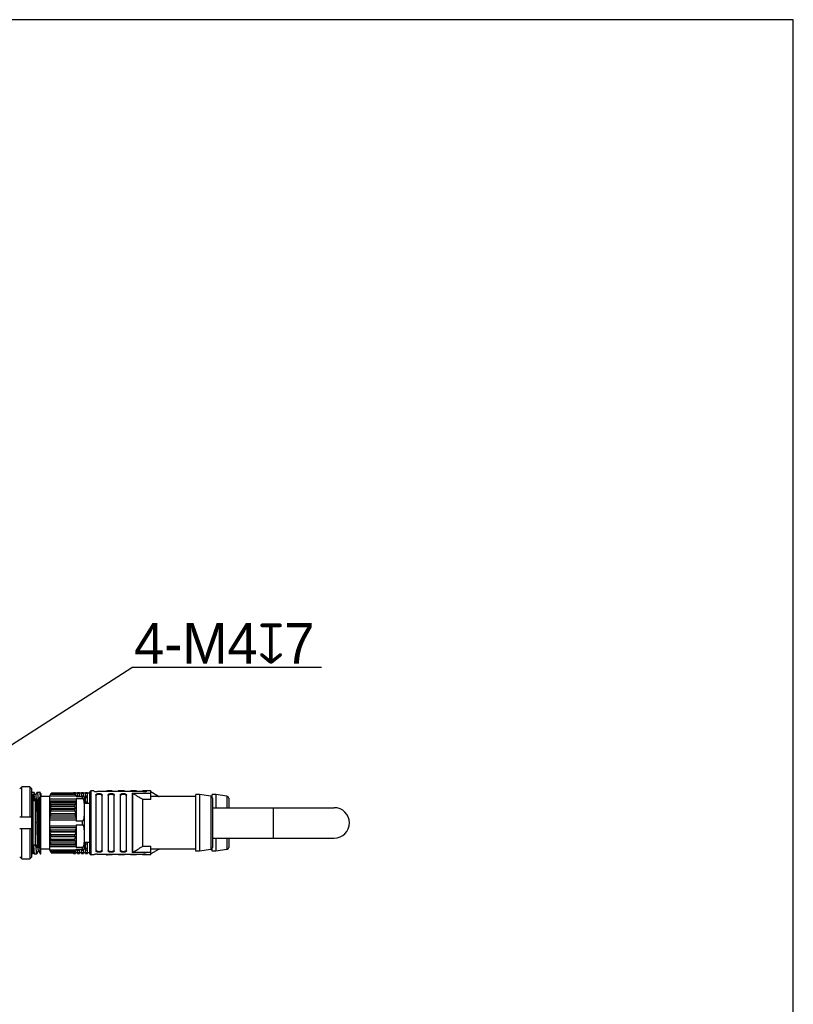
# Model space of a CAD drawing. Header units: millimetres. Extents: x -242 to -82, y 110 to 290.
# Tile 9 of 9: x -129 to -82, y 230 to 290. Entities that reach past the tile are written whole.
import ezdxf

# ---------------------------------------------------------------- set-up
doc = ezdxf.new("R2010")
doc.units = ezdxf.units.MM
doc.header["$LTSCALE"] = 46.255
doc.layers.get('0').update_dxf_attribs({"linetype": 'CONTINUOUS'})
doc.layers.add('00_COMPONENTS', color=7, linetype='CONTINUOUS')
doc.layers.add('51__DRAFT_DIMS', color=7, linetype='CONTINUOUS')
doc.styles.get("Standard").update_dxf_attribs({"font": '兰亭黑 GBK.TTF', "height": 2.5})

msp = doc.modelspace()

# ---------------------------------------------------------------- linework, layer by layer
at = {"color": 8}
msp.add_line((-131.0172, 245.1274), (-122.521, 250.5964), dxfattribs=at)
msp.add_lwpolyline([(-241.7635, 110.482), (-81.7635, 110.482), (-81.7635, 290.482), (-241.7635, 290.482)], close=True)
at = {"layer": '00_COMPONENTS'}
for p, q in [((-129.2958, 243.2401), (-129.4208, 243.1132)), ((-128.7958, 243.2401), (-129.2958, 243.2401)), ((-129.2958, 241.3966), (-129.2958, 243.2401)), ((-128.7958, 243.2401), (-128.7958, 241.3966)), ((-128.6708, 243.1132), (-128.7958, 243.2401)), ((-128.6708, 238.9299), (-128.6708, 243.1132)), ((-128.6708, 242.9216), (-128.5507, 242.9216)), ((-128.6547, 242.7239), (-128.6708, 242.7517)), ((-128.6208, 242.7948), (-128.6583, 242.73)), ((-128.6208, 242.7948), (-128.6208, 239.5678)), ((-128.4388, 242.7308), (-128.5475, 242.9188)), ((-128.3372, 242.9188), (-128.4423, 242.737)), ((-128.3339, 242.9216), (-128.1757, 242.9216)), ((-128.1958, 239.4716), (-128.1958, 242.5716)), ((-128.1208, 242.8294), (-128.1724, 242.9188)), ((-128.1208, 242.8294), (-128.1208, 242.6466)), ((-127.5708, 242.6466), (-128.1208, 242.6466)), ((-128.1208, 239.3966), (-128.1208, 242.6466)), ((-127.5708, 242.6966), (-127.4789, 242.8558)), ((-127.5708, 239.3466), (-127.5708, 242.6966)), ((-125.9458, 242.6716), (-127.5708, 242.6716)), ((-127.5185, 242.7871), (-125.998, 242.7871)), ((-126.0122, 242.8116), (-127.5044, 242.8116)), ((-127.4809, 242.8522), (-126.0356, 242.8522)), ((-126.0377, 242.8558), (-127.4789, 242.8558)), ((-126.1083, 242.8631), (-126.1208, 242.8631)), ((-126.1208, 242.8631), (-126.1208, 242.8558)), ((-126.1083, 242.8966), (-125.9833, 242.8966)), ((-126.1083, 242.8558), (-126.1083, 242.8966)), ((-126.1083, 242.8843), (-125.9833, 242.8843)), ((-125.9458, 242.6966), (-126.0377, 242.8558)), ((-126.0316, 242.8453), (-125.9833, 242.8453)), ((-125.9833, 242.7615), (-125.9833, 242.8966)), ((-125.8583, 242.8631), (-125.9833, 242.8631)), ((-125.9458, 242.6966), (-125.9458, 242.6466)), ((-125.9458, 242.6466), (-125.4458, 242.6466)), ((-125.9458, 242.5294), (-125.5708, 242.5294)), ((-125.9458, 242.5294), (-125.9458, 241.1388)), ((-125.8583, 242.8966), (-125.7333, 242.8966)), ((-125.8583, 242.6466), (-125.8583, 242.8966)), ((-125.8583, 242.8843), (-125.7333, 242.8843)), ((-125.8583, 242.8453), (-125.7333, 242.8453)), ((-125.8583, 242.6987), (-125.7333, 242.6987)), ((-125.7333, 242.6466), (-125.7333, 242.8966)), ((-125.6083, 242.8631), (-125.7333, 242.8631)), ((-125.6083, 242.8966), (-125.4833, 242.8966)), ((-125.6083, 242.6466), (-125.6083, 242.8966)), ((-125.6083, 242.8843), (-125.4833, 242.8843)), ((-125.6083, 242.8453), (-125.4833, 242.8453)), ((-125.6083, 242.6987), (-125.4833, 242.6987)), ((-125.5708, 242.6466), (-125.5708, 242.5294)), ((-125.4833, 242.6466), (-125.4833, 242.8966)), ((-125.3583, 242.8631), (-125.4833, 242.8631)), ((-125.4458, 242.6466), (-125.4458, 239.3966)), ((-125.3583, 242.8966), (-125.2333, 242.8966)), ((-125.3583, 242.2216), (-125.3583, 242.8966)), ((-125.3583, 242.8843), (-125.2333, 242.8843)), ((-125.3583, 242.8453), (-125.2333, 242.8453)), ((-125.3583, 242.6987), (-125.2333, 242.6987)), ((-125.2333, 242.6164), (-125.3583, 242.6164)), ((-125.3583, 242.5863), (-125.2333, 242.5863)), ((-125.2333, 242.2216), (-125.2333, 242.8966)), ((-125.1083, 242.8631), (-125.2333, 242.8631)), ((-125.1083, 242.8966), (-125.0958, 242.8966)), ((-125.1083, 242.2216), (-125.1083, 242.8966)), ((-125.1083, 242.8843), (-125.0958, 242.8843)), ((-125.1083, 242.8453), (-125.0958, 242.8453)), ((-125.1083, 242.6987), (-125.0958, 242.6987)), ((-125.0958, 242.6164), (-125.1083, 242.6164)), ((-125.1083, 242.5863), (-125.0958, 242.5863)), ((-125.0958, 239.1216), (-125.0958, 242.9216)), ((-124.8458, 242.9966), (-125.0208, 242.9966)), ((-125.0208, 239.0466), (-125.0208, 242.9966)), ((-124.8458, 242.9966), (-124.8458, 242.9823)), ((-124.7208, 242.7392), (-124.7208, 239.304)), ((-121.7958, 242.9475), (-124.6458, 242.9475)), ((-124.3458, 239.304), (-124.3458, 242.7392)), ((-123.7208, 242.9966), (-124.0208, 242.9966)), ((-124.0208, 242.9475), (-124.0208, 242.9966)), ((-123.9708, 242.7392), (-123.9708, 239.304)), ((-123.7208, 242.9966), (-123.7208, 242.9475)), ((-123.5958, 239.304), (-123.5958, 242.7392)), ((-122.9708, 242.9966), (-123.3458, 242.9966)), ((-123.3458, 242.9475), (-123.3458, 242.9966)), ((-123.2208, 242.7392), (-123.2208, 239.304)), ((-122.9708, 242.9966), (-122.9708, 242.9475)), ((-122.8458, 239.304), (-122.8458, 242.7392)), ((-122.2208, 242.9966), (-122.5958, 242.9966)), ((-122.5958, 242.9475), (-122.5958, 242.9966)), ((-122.4904, 242.8486), (-121.3458, 242.8486)), ((-122.4904, 242.8486), (-122.4904, 239.1945)), ((-122.4537, 239.2049), (-122.4537, 242.8383)), ((-122.2208, 242.9966), (-122.2208, 242.9475)), ((-121.3458, 242.9966), (-121.8458, 242.9966)), ((-121.8458, 242.9475), (-121.8458, 242.9966)), ((-121.5958, 242.9823), (-121.5958, 242.9966)), ((-121.3458, 242.4632), (-121.3458, 242.9966)), ((-120.8629, 242.6562), (-121.3458, 242.9266)), ((-118.5708, 242.6466), (-121.3458, 242.6466)), ((-120.8629, 242.6562), (-120.8629, 242.6466)), ((-118.3458, 242.7716), (-118.5708, 242.7716)), ((-118.5708, 239.2716), (-118.5708, 242.7716)), ((-117.6515, 242.6631), (-118.3458, 242.7716)), ((-118.3458, 242.7716), (-118.3458, 239.2716)), ((-117.6515, 242.6631), (-117.6515, 239.3801)), ((-117.5708, 242.6466), (-117.6062, 242.6466)), ((-117.3458, 242.7716), (-117.5708, 242.7716)), ((-117.5708, 242.6146), (-117.5708, 242.7716)), ((-117.5458, 242.5396), (-117.5458, 239.5036)), ((-116.6515, 242.6631), (-117.3458, 242.7716)), ((-117.3458, 242.7716), (-117.3458, 241.9591)), ((-116.6515, 242.6631), (-116.6515, 241.9591)), ((-116.5458, 242.5396), (-116.5458, 241.9591)), ((-128.6208, 242.3966), (-128.4458, 242.3966)), ((-128.4458, 242.5216), (-128.4164, 242.5216)), ((-128.4458, 239.5983), (-128.4458, 242.5216)), ((-128.3426, 242.3934), (-128.4126, 242.5145)), ((-128.4123, 242.522), (-128.4121, 242.5188)), ((-128.4121, 242.5188), (-128.4118, 242.515)), ((-128.4118, 242.515), (-128.4117, 242.5129)), ((-128.2741, 242.5187), (-128.3445, 242.3968)), ((-128.1958, 242.5216), (-128.2721, 242.5216)), ((-128.2407, 242.0591), (-128.2401, 242.0591)), ((-127.5708, 242.4962), (-125.9458, 242.4962)), ((-127.5708, 242.3877), (-125.9458, 242.3877)), ((-127.5185, 242.3454), (-127.5708, 242.3785)), ((-127.5565, 242.1529), (-127.5044, 242.2761)), ((-125.9601, 242.1529), (-127.5565, 242.1529)), ((-127.4831, 242.1065), (-127.5565, 242.1529)), ((-127.542, 241.884), (-127.4789, 242.0335)), ((-125.998, 242.3454), (-127.5185, 242.3454)), ((-127.5151, 242.3303), (-127.5147, 242.3283)), ((-127.5044, 242.2761), (-126.0122, 242.2761)), ((-126.0334, 242.1065), (-127.4831, 242.1065)), ((-127.4789, 242.0335), (-126.0377, 242.0335)), ((-126.0377, 242.0335), (-125.9745, 241.884)), ((-125.9601, 242.1529), (-126.0334, 242.1065)), ((-126.0122, 242.2761), (-125.9601, 242.1529)), ((-125.9458, 242.3785), (-125.998, 242.3454)), ((-125.0958, 242.2216), (-125.4458, 242.2216)), ((-125.3583, 242.3108), (-125.2333, 242.3108)), ((-125.1083, 242.3108), (-125.0958, 242.3108)), ((-121.8629, 242.4739), (-121.8629, 239.5693)), ((-121.3458, 242.4632), (-121.8262, 242.4632)), ((-121.8262, 239.58), (-121.8262, 242.4632)), ((-117.5458, 241.9591), (-110.0458, 241.9591)), ((-113.7958, 241.9591), (-113.7958, 240.0841)), ((-129.4208, 241.3966), (-128.6708, 241.3966)), ((-127.5708, 241.3397), (-127.5185, 241.4633)), ((-127.5565, 241.59), (-127.4831, 241.7635)), ((-125.9601, 241.59), (-127.5565, 241.59)), ((-127.5044, 241.557), (-127.5565, 241.59)), ((-125.9745, 241.884), (-127.542, 241.884)), ((-127.4789, 241.8439), (-127.542, 241.884)), ((-127.5185, 241.4633), (-125.998, 241.4633)), ((-126.0122, 241.557), (-127.5044, 241.557)), ((-127.4831, 241.7635), (-126.0334, 241.7635)), ((-126.0377, 241.8439), (-127.4789, 241.8439)), ((-125.9745, 241.884), (-126.0377, 241.8439)), ((-126.0334, 241.7635), (-125.9601, 241.59)), ((-125.9601, 241.59), (-126.0122, 241.557)), ((-125.998, 241.4633), (-125.9458, 241.3397)), ((-128.3515, 240.9159), (-128.3557, 241.0764)), ((-125.9458, 241.3055), (-127.5708, 241.3055)), ((-125.9458, 241.197), (-127.5708, 241.197)), ((-127.5708, 240.8462), (-125.9458, 240.8462)), ((-127.5708, 240.7377), (-125.9458, 240.7377)), ((-125.5708, 241.1388), (-125.9458, 241.1388)), ((-125.9458, 240.9044), (-125.5708, 240.9044)), ((-125.9458, 240.9044), (-125.9458, 239.5138)), ((-125.5708, 241.1388), (-125.5708, 240.9044)), ((-128.6708, 240.6466), (-129.4208, 240.6466)), ((-129.2958, 238.8031), (-129.2958, 240.6466)), ((-128.7958, 240.6466), (-128.7958, 238.8031)), ((-128.6445, 240.1485), (-128.6708, 240.1485)), ((-128.6445, 240.1485), (-128.6452, 240.173)), ((-128.1979, 240.5715), (-128.1958, 240.495)), ((-127.5185, 240.5799), (-127.5708, 240.7035)), ((-127.5565, 240.4532), (-127.5044, 240.4862)), ((-125.9601, 240.4532), (-127.5565, 240.4532)), ((-127.4831, 240.2797), (-127.5565, 240.4532)), ((-127.542, 240.1592), (-127.4789, 240.1993)), ((-125.9745, 240.1592), (-127.542, 240.1592)), ((-127.4789, 240.0097), (-127.542, 240.1592)), ((-125.998, 240.5799), (-127.5185, 240.5799)), ((-127.5044, 240.4862), (-126.0122, 240.4862)), ((-126.0334, 240.2797), (-127.4831, 240.2797)), ((-127.4789, 240.1993), (-126.0377, 240.1993)), ((-126.0377, 240.1993), (-125.9745, 240.1592)), ((-125.9745, 240.1592), (-126.0377, 240.0097)), ((-125.9601, 240.4532), (-126.0334, 240.2797)), ((-126.0122, 240.4862), (-125.9601, 240.4532)), ((-125.9458, 240.7035), (-125.998, 240.5799)), ((-128.6208, 239.5621), (-128.6211, 239.5677)), ((-128.4458, 239.6466), (-128.6208, 239.6466)), ((-128.6208, 239.562), (-128.6208, 239.1216)), ((-128.4458, 239.7173), (-128.4182, 239.7173)), ((-128.4458, 239.5983), (-128.403, 239.5243)), ((-128.4038, 239.5271), (-128.4032, 239.5252)), ((-128.4026, 239.5215), (-128.4028, 239.5239)), ((-128.4016, 239.5218), (-128.4015, 239.5217)), ((-128.4011, 239.5216), (-128.2905, 239.5216)), ((-128.3133, 239.7314), (-128.3127, 239.7193)), ((-128.2889, 239.5216), (-128.2905, 239.5216)), ((-128.2889, 239.5216), (-128.2888, 239.5216)), ((-128.2889, 239.5216), (-128.2888, 239.5216)), ((-128.2864, 239.5237), (-128.2195, 239.6394)), ((-128.2849, 239.5218), (-128.2852, 239.5257)), ((-128.2215, 239.6428), (-128.1958, 239.5983)), ((-127.5708, 239.6647), (-127.5185, 239.6978)), ((-125.9458, 239.6555), (-127.5708, 239.6555)), ((-125.9458, 239.547), (-127.5708, 239.547)), ((-127.5565, 239.8902), (-127.4831, 239.9367)), ((-125.9601, 239.8902), (-127.5565, 239.8902)), ((-127.5044, 239.767), (-127.5565, 239.8902)), ((-127.5185, 239.6978), (-125.998, 239.6978)), ((-126.0122, 239.767), (-127.5044, 239.767)), ((-127.4831, 239.9367), (-126.0334, 239.9367)), ((-126.0377, 240.0097), (-127.4789, 240.0097)), ((-126.0334, 239.9367), (-125.9601, 239.8902)), ((-125.9601, 239.8902), (-126.0122, 239.767)), ((-125.998, 239.6978), (-125.9458, 239.6647)), ((-125.5708, 239.5138), (-125.9458, 239.5138)), ((-125.5708, 239.5138), (-125.5708, 239.3966)), ((-125.0958, 239.8216), (-125.4458, 239.8216)), ((-125.3583, 239.1466), (-125.3583, 239.8216)), ((-125.3583, 239.7324), (-125.2333, 239.7324)), ((-125.2333, 239.1466), (-125.2333, 239.8216)), ((-125.1083, 239.1466), (-125.1083, 239.8216)), ((-125.1083, 239.7324), (-125.0958, 239.7324)), ((-121.8262, 239.58), (-121.3458, 239.58)), ((-121.3458, 239.0466), (-121.3458, 239.58)), ((-117.5458, 240.0841), (-110.0458, 240.0841)), ((-117.3458, 240.0841), (-117.3458, 239.2716)), ((-116.6515, 240.0841), (-116.6515, 239.3801)), ((-116.5458, 240.0841), (-116.5458, 239.5036)), ((-129.4208, 238.93), (-129.2958, 238.8031)), ((-128.7958, 238.8031), (-128.6708, 238.9299)), ((-128.6208, 239.1216), (-128.6708, 239.1216)), ((-128.6208, 239.2904), (-128.5247, 239.1243)), ((-128.5216, 239.1216), (-128.3632, 239.1216)), ((-128.36, 239.1244), (-128.2549, 239.3061)), ((-128.2586, 239.3124), (-128.1499, 239.1245)), ((-128.1465, 239.1216), (-128.1208, 239.1216)), ((-127.5708, 239.3966), (-128.1208, 239.3966)), ((-128.1208, 239.1216), (-128.1208, 239.3966)), ((-127.5708, 239.3716), (-125.9458, 239.3716)), ((-127.4789, 239.1874), (-127.5708, 239.3466)), ((-125.998, 239.2561), (-127.5185, 239.2561)), ((-127.5044, 239.2316), (-126.0122, 239.2316)), ((-126.0334, 239.1948), (-127.4831, 239.1948)), ((-127.4789, 239.1874), (-126.0377, 239.1874)), ((-126.1208, 239.1874), (-126.1208, 239.1801)), ((-126.1083, 239.1801), (-126.1208, 239.1801)), ((-126.1083, 239.1466), (-126.1083, 239.1874)), ((-126.1083, 239.1589), (-125.9833, 239.1589)), ((-126.1083, 239.1466), (-125.9833, 239.1466)), ((-126.0377, 239.1874), (-125.9458, 239.3466)), ((-126.0316, 239.1979), (-125.9833, 239.1979)), ((-125.9833, 239.1466), (-125.9833, 239.2816)), ((-125.8583, 239.1801), (-125.9833, 239.1801)), ((-125.9458, 239.3966), (-125.4458, 239.3966)), ((-125.9458, 239.3966), (-125.9458, 239.3466)), ((-125.8583, 239.1466), (-125.8583, 239.3966)), ((-125.8583, 239.3445), (-125.7333, 239.3445)), ((-125.8583, 239.1979), (-125.7333, 239.1979)), ((-125.8583, 239.1589), (-125.7333, 239.1589)), ((-125.8583, 239.1466), (-125.7333, 239.1466)), ((-125.7333, 239.1466), (-125.7333, 239.3966)), ((-125.6083, 239.1801), (-125.7333, 239.1801)), ((-125.6083, 239.1466), (-125.6083, 239.3966)), ((-125.6083, 239.3445), (-125.4833, 239.3445)), ((-125.6083, 239.1979), (-125.4833, 239.1979)), ((-125.6083, 239.1589), (-125.4833, 239.1589)), ((-125.6083, 239.1466), (-125.4833, 239.1466)), ((-125.4833, 239.1466), (-125.4833, 239.3966)), ((-125.3583, 239.1801), (-125.4833, 239.1801)), ((-125.3583, 239.4569), (-125.2333, 239.4569)), ((-125.2333, 239.4268), (-125.3583, 239.4268)), ((-125.3583, 239.3445), (-125.2333, 239.3445)), ((-125.3583, 239.1979), (-125.2333, 239.1979)), ((-125.3583, 239.1589), (-125.2333, 239.1589)), ((-125.3583, 239.1466), (-125.2333, 239.1466)), ((-125.1083, 239.1801), (-125.2333, 239.1801)), ((-125.1083, 239.4569), (-125.0958, 239.4569)), ((-125.0958, 239.4268), (-125.1083, 239.4268)), ((-125.1083, 239.3445), (-125.0958, 239.3445)), ((-125.1083, 239.1979), (-125.0958, 239.1979)), ((-125.1083, 239.1589), (-125.0958, 239.1589)), ((-125.1083, 239.1466), (-125.0958, 239.1466)), ((-124.8458, 239.0466), (-125.0208, 239.0466)), ((-124.8458, 239.0609), (-124.8458, 239.0466)), ((-124.6458, 239.0957), (-121.7958, 239.0957)), ((-124.0208, 239.0466), (-124.0208, 239.0957)), ((-123.7208, 239.0466), (-124.0208, 239.0466)), ((-123.7208, 239.0957), (-123.7208, 239.0466)), ((-123.3458, 239.0466), (-123.3458, 239.0957)), ((-122.9708, 239.0466), (-123.3458, 239.0466)), ((-122.9708, 239.0957), (-122.9708, 239.0466)), ((-122.5958, 239.0466), (-122.5958, 239.0957)), ((-122.2208, 239.0466), (-122.5958, 239.0466)), ((-121.3458, 239.1945), (-122.4904, 239.1945)), ((-122.2208, 239.0957), (-122.2208, 239.0466)), ((-121.8458, 239.0466), (-121.8458, 239.0957)), ((-121.3458, 239.0466), (-121.8458, 239.0466)), ((-121.5958, 239.0466), (-121.5958, 239.0609)), ((-118.5708, 239.3966), (-121.3458, 239.3966)), ((-120.8629, 239.387), (-121.3458, 239.1166)), ((-120.8629, 239.3966), (-120.8629, 239.387)), ((-118.3458, 239.2716), (-118.5708, 239.2716)), ((-117.6515, 239.3801), (-118.3458, 239.2716)), ((-117.5708, 239.3966), (-117.6062, 239.3966)), ((-117.5708, 239.2716), (-117.5708, 239.4286)), ((-117.3458, 239.2716), (-117.5708, 239.2716)), ((-116.6515, 239.3801), (-117.3458, 239.2716)), ((-129.2958, 238.8031), (-128.7958, 238.8031))]:
    msp.add_line(p, q, dxfattribs=at)
for centre, radius, start, end in [((-128.1208, 242.5716), 0.075, 90, 180), ((-125.0208, 242.9216), 0.075, 90, 180), ((-124.0208, 242.9216), 0.075, 90, 159.765441), ((-142.8306, 209.1343), 39.385, 57.833683, 58.843548), ((-120.8262, 242.7216), 0.075, 240.751179, 270), ((-117.6708, 242.5396), 0.125, 0, 81.119338), ((-116.6708, 242.5396), 0.125, 0, 81.119338), ((-128.8288, 242.0431), 1.3447, 12.331889, 12.990717), ((-128.906, 242.0265), 1.4237, 10.098839, 12.237085), ((-129.5063, 241.9508), 2.0292, 2.335277, 4.399034), ((-123.9778, 241.9489), 2.0616, 175.617218, 177.648471), ((-124.6071, 242.0256), 1.4272, 167.0535, 169.890968), ((-110.0458, 241.0216), 0.9375, 270, 90), ((-132.5793, 240.7359), 4.0391, 11.462829, 14.607658), ((-130.8625, 242.0152), 3.3892, 350.628116, 352.230244), ((-130.1944, 241.9486), 2.7176, 356.094899, 357.792352), ((-123.2893, 241.9504), 2.7505, 182.217809, 183.89494), ((-122.6236, 242.0198), 3.42, 187.776966, 189.364674), ((-130.8932, 240.0234), 3.4202, 7.777011, 9.364629), ((-130.2273, 240.0928), 2.7505, 2.217821, 3.894929), ((-123.3221, 240.0946), 2.7176, 176.094913, 177.792338), ((-122.6539, 240.0279), 3.3894, 170.628164, 172.230196), ((-118.9212, 240.2192), 9.4047, 182.79324, 183.047102), ((-119.6993, 240.1809), 8.6257, 182.791305, 183.067307), ((-128.9094, 240.0175), 1.4271, 347.053417, 349.891051), ((-129.5387, 240.0943), 2.0616, 355.617201, 357.648488), ((-124.0103, 240.0924), 2.0291, 182.335262, 184.399049), ((-124.6367, 240.0115), 1.397, 190.078382, 192.977149), ((-142.7288, 272.7438), 39.1911, 301.153955, 302.168816), ((-117.6708, 239.5036), 0.125, 278.880662, 0), ((-116.6708, 239.5036), 0.125, 278.880662, 0), ((-128.1208, 239.4716), 0.075, 180, 270), ((-125.0208, 239.1216), 0.075, 180, 270), ((-124.0208, 239.1216), 0.075, 200.234559, 270), ((-120.8262, 239.3216), 0.075, 90, 119.248821)]:
    msp.add_arc(centre, radius, start, end, dxfattribs=at)
for points, knots in [([(-128.6547, 242.7239), (-128.6539, 242.7224), (-128.6523, 242.7186), (-128.6502, 242.7117), (-128.6482, 242.7027), (-128.6451, 242.6865), (-128.6415, 242.6611), (-128.6373, 242.6244), (-128.6332, 242.5796), (-128.629, 242.5268), (-128.6248, 242.4665), (-128.6222, 242.4237), (-128.6208, 242.4011)], [0, 0, 0, 0, 0.0158869, 0.0379706, 0.0663804, 0.1011452, 0.1896935, 0.3033972, 0.4419531, 0.6048598, 0.7912666, 1, 1, 1, 1]), ([(-128.5475, 242.9188), (-128.5477, 242.9192), (-128.5485, 242.9204), (-128.5497, 242.9216), (-128.5507, 242.9216)], [0, 0, 0, 0, 0.336431, 1, 1, 1, 1]), ([(-128.5053, 242.3966), (-128.5069, 242.4335), (-128.5102, 242.5032), (-128.5154, 242.6018), (-128.5207, 242.688), (-128.5259, 242.7612), (-128.5304, 242.8138), (-128.5341, 242.8489), (-128.5367, 242.87), (-128.5393, 242.8874), (-128.5418, 242.9012), (-128.5444, 242.9113), (-128.5463, 242.9168), (-128.5475, 242.9188)], [0, 0, 0, 0, 0.2107377, 0.399372, 0.5644434, 0.7046781, 0.8190079, 0.8661897, 0.9066048, 0.9401936, 0.9669235, 0.9868118, 1, 1, 1, 1]), ([(-128.4388, 242.7308), (-128.4381, 242.7297), (-128.4369, 242.727), (-128.4346, 242.7198), (-128.4318, 242.7075), (-128.4286, 242.6888), (-128.4253, 242.665), (-128.422, 242.6362), (-128.4173, 242.588), (-128.4143, 242.5493), (-128.4123, 242.522)], [0, 0, 0, 0, 0.0181803, 0.0420813, 0.1076457, 0.1973245, 0.3112043, 0.4489628, 0.6101204, 1, 1, 1, 1]), ([(-128.3372, 242.9188), (-128.3369, 242.9192), (-128.3362, 242.9204), (-128.3349, 242.9216), (-128.3339, 242.9216)], [0, 0, 0, 0, 0.3377448, 1, 1, 1, 1]), ([(-128.3339, 242.9216), (-128.3329, 242.9216), (-128.3313, 242.92), (-128.33, 242.9174), (-128.3287, 242.9143), (-128.3275, 242.9103), (-128.3257, 242.9032), (-128.3236, 242.8922), (-128.3211, 242.8764), (-128.3174, 242.8484), (-128.3129, 242.805), (-128.3077, 242.7431), (-128.3026, 242.6683), (-128.2976, 242.5812), (-128.2945, 242.5191), (-128.2929, 242.4861)], [0, 0, 0, 0, 0.0070422, 0.0128377, 0.0204421, 0.0299349, 0.0413535, 0.0700308, 0.1065292, 0.1508296, 0.2625599, 0.4044686, 0.5755412, 0.7745368, 1, 1, 1, 1]), ([(-128.1724, 242.9188), (-128.1727, 242.9192), (-128.1735, 242.9204), (-128.1747, 242.9216), (-128.1757, 242.9216)], [0, 0, 0, 0, 0.3363025, 1, 1, 1, 1]), ([(-128.143, 242.6433), (-128.1442, 242.6626), (-128.1465, 242.6991), (-128.1501, 242.7506), (-128.1537, 242.7955), (-128.1574, 242.8337), (-128.161, 242.865), (-128.1645, 242.8893), (-128.1676, 242.9052), (-128.1703, 242.9142), (-128.1717, 242.9175), (-128.1724, 242.9188)], [0, 0, 0, 0, 0.2091887, 0.3954031, 0.5579571, 0.6962639, 0.8098382, 0.8983276, 0.961581, 0.9838263, 1, 1, 1, 1]), ([(-125.4458, 242.2281), (-125.4458, 242.2424), (-125.4462, 242.271), (-125.4487, 242.3139), (-125.4539, 242.3566), (-125.4624, 242.3989), (-125.475, 242.4406), (-125.4913, 242.4737), (-125.5091, 242.4977), (-125.5258, 242.5138), (-125.5429, 242.524), (-125.5585, 242.5286), (-125.5667, 242.5294), (-125.5708, 242.5294)], [0, 0, 0, 0, 0.1214928, 0.2430359, 0.364749, 0.4868362, 0.6096724, 0.7342549, 0.7979235, 0.8630838, 0.9303452, 0.9649817, 1, 1, 1, 1]), ([(-124.8458, 242.9823), (-124.8458, 242.9814), (-124.8447, 242.9793), (-124.8416, 242.9767), (-124.8368, 242.974), (-124.8302, 242.9712), (-124.8218, 242.9683), (-124.8118, 242.9654), (-124.8002, 242.9626), (-124.7819, 242.9587), (-124.756, 242.9545), (-124.7088, 242.9491), (-124.6715, 242.9475), (-124.6458, 242.9475)], [0, 0, 0, 0, 0.0128631, 0.0317694, 0.0584156, 0.0931836, 0.1360056, 0.1866109, 0.2446165, 0.3095522, 0.457957, 0.6267102, 1, 1, 1, 1]), ([(-124.7208, 242.7392), (-124.7208, 242.7455), (-124.7186, 242.7587), (-124.7085, 242.7771), (-124.6919, 242.7934), (-124.6692, 242.8072), (-124.641, 242.8184), (-124.608, 242.8266), (-124.5716, 242.8317), (-124.5333, 242.8334), (-124.495, 242.8317), (-124.4586, 242.8266), (-124.4256, 242.8184), (-124.3974, 242.8072), (-124.3747, 242.7934), (-124.358, 242.7771), (-124.3479, 242.7587), (-124.3458, 242.7455), (-124.3458, 242.7392)], [0, 0, 0, 0, 0.0418465, 0.0857895, 0.1352819, 0.1927095, 0.2590681, 0.3338374, 0.4151354, 0.4999983, 0.5848612, 0.666159, 0.7409281, 0.8072859, 0.8647154, 0.9141971, 0.9581501, 1, 1, 1, 1]), ([(-124.3458, 242.6814), (-124.3458, 242.688), (-124.3479, 242.7015), (-124.3579, 242.7204), (-124.3744, 242.7373), (-124.3971, 242.7516), (-124.4253, 242.7632), (-124.4583, 242.7717), (-124.4949, 242.777), (-124.5333, 242.7787), (-124.5717, 242.777), (-124.6082, 242.7717), (-124.6413, 242.7632), (-124.6695, 242.7516), (-124.6922, 242.7373), (-124.7087, 242.7204), (-124.7187, 242.7015), (-124.7208, 242.688), (-124.7208, 242.6814)], [0, 0, 0, 0, 0.0426794, 0.0872172, 0.1369465, 0.1942901, 0.2603482, 0.3347109, 0.4155719, 0.4999983, 0.5844246, 0.6652855, 0.7396479, 0.805705, 0.8630505, 0.91277, 0.9573155, 1, 1, 1, 1]), ([(-123.9708, 242.7392), (-123.9708, 242.7455), (-123.9686, 242.7587), (-123.9585, 242.7771), (-123.9419, 242.7934), (-123.9192, 242.8072), (-123.891, 242.8184), (-123.858, 242.8266), (-123.8216, 242.8317), (-123.7833, 242.8334), (-123.745, 242.8317), (-123.7086, 242.8266), (-123.6756, 242.8184), (-123.6474, 242.8072), (-123.6247, 242.7934), (-123.608, 242.7771), (-123.5979, 242.7587), (-123.5958, 242.7455), (-123.5958, 242.7392)], [0, 0, 0, 0, 0.0418534, 0.0858023, 0.1352827, 0.1927129, 0.2590691, 0.3338388, 0.4151363, 0.4999988, 0.5848612, 0.6661591, 0.7409289, 0.8072857, 0.8647165, 0.9141978, 0.9581464, 1, 1, 1, 1]), ([(-123.5958, 242.6814), (-123.5958, 242.688), (-123.5979, 242.7015), (-123.6079, 242.7204), (-123.6244, 242.7373), (-123.6471, 242.7516), (-123.6753, 242.7632), (-123.7083, 242.7717), (-123.7449, 242.777), (-123.7833, 242.7787), (-123.8217, 242.777), (-123.8582, 242.7717), (-123.8913, 242.7632), (-123.9195, 242.7516), (-123.9422, 242.7373), (-123.9587, 242.7204), (-123.9686, 242.7015), (-123.9708, 242.688), (-123.9708, 242.6814)], [0, 0, 0, 0, 0.0426909, 0.0872289, 0.1369475, 0.1943009, 0.2603502, 0.3347157, 0.4155757, 0.5000013, 0.5844269, 0.6652862, 0.7396519, 0.8057035, 0.8630581, 0.9127624, 0.9573069, 1, 1, 1, 1]), ([(-123.2208, 242.7392), (-123.2208, 242.7455), (-123.2186, 242.7587), (-123.2085, 242.7771), (-123.1919, 242.7934), (-123.1692, 242.8072), (-123.141, 242.8184), (-123.108, 242.8266), (-123.0716, 242.8317), (-123.0333, 242.8334), (-122.995, 242.8317), (-122.9586, 242.8266), (-122.9256, 242.8184), (-122.8974, 242.8072), (-122.8747, 242.7934), (-122.858, 242.7771), (-122.8479, 242.7587), (-122.8458, 242.7455), (-122.8458, 242.7392)], [0, 0, 0, 0, 0.0418534, 0.0858023, 0.1352827, 0.1927129, 0.2590691, 0.3338388, 0.4151363, 0.4999988, 0.5848612, 0.6661591, 0.7409289, 0.8072857, 0.8647165, 0.9141978, 0.9581464, 1, 1, 1, 1]), ([(-122.8458, 242.6814), (-122.8458, 242.688), (-122.8479, 242.7015), (-122.8579, 242.7204), (-122.8744, 242.7373), (-122.8971, 242.7516), (-122.9253, 242.7632), (-122.9583, 242.7717), (-122.9949, 242.777), (-123.0333, 242.7787), (-123.0717, 242.777), (-123.1082, 242.7717), (-123.1413, 242.7632), (-123.1695, 242.7516), (-123.1922, 242.7373), (-123.2087, 242.7204), (-123.2186, 242.7015), (-123.2208, 242.688), (-123.2208, 242.6814)], [0, 0, 0, 0, 0.0426909, 0.0872289, 0.1369475, 0.1943009, 0.2603502, 0.3347157, 0.4155757, 0.5000013, 0.5844269, 0.6652862, 0.7396519, 0.8057035, 0.8630581, 0.9127624, 0.9573069, 1, 1, 1, 1]), ([(-122.4904, 242.8486), (-122.484, 242.8486), (-122.4711, 242.8468), (-122.4592, 242.8416), (-122.4537, 242.8383)], [0, 0, 0, 0, 0.4999643, 1, 1, 1, 1]), ([(-121.7958, 242.9475), (-121.7701, 242.9475), (-121.7328, 242.9491), (-121.6856, 242.9545), (-121.6557, 242.9594), (-121.6341, 242.9642), (-121.6198, 242.9683), (-121.6114, 242.9712), (-121.6048, 242.974), (-121.6, 242.9767), (-121.5968, 242.9793), (-121.5958, 242.9814), (-121.5958, 242.9823)], [0, 0, 0, 0, 0.373298, 0.5420553, 0.6904629, 0.8133899, 0.863995, 0.9068154, 0.9415889, 0.968243, 0.9871462, 1, 1, 1, 1]), ([(-128.415, 242.5206), (-128.4151, 242.5208), (-128.4155, 242.5212), (-128.416, 242.5216), (-128.4164, 242.5216)], [0, 0, 0, 0, 0.3155654, 1, 1, 1, 1]), ([(-128.4164, 242.5216), (-128.4163, 242.5216), (-128.4157, 242.5215), (-128.4153, 242.521), (-128.415, 242.5206)], [0, 0, 0, 0, 0.2052102, 1, 1, 1, 1]), ([(-128.415, 242.5206), (-128.4146, 242.52), (-128.4138, 242.5184), (-128.4132, 242.5166), (-128.4129, 242.5156)], [0, 0, 0, 0, 0.4096593, 1, 1, 1, 1]), ([(-128.4129, 242.5156), (-128.4121, 242.5131), (-128.4108, 242.5069), (-128.409, 242.4961), (-128.4073, 242.4822), (-128.4047, 242.4577), (-128.4016, 242.4196), (-128.3981, 242.3651), (-128.3945, 242.2995), (-128.391, 242.2232), (-128.3874, 242.1369), (-128.3824, 242.0039), (-128.3763, 241.8186), (-128.3692, 241.5779), (-128.3621, 241.3186), (-128.3574, 241.1405), (-128.355, 241.0498)], [0, 0, 0, 0, 0.0053853, 0.0128442, 0.0223801, 0.0339814, 0.0632957, 0.1005624, 0.1454802, 0.19768, 0.2567272, 0.3221325, 0.4697905, 0.6357415, 0.8144606, 1, 1, 1, 1]), ([(-128.3426, 242.3934), (-128.3417, 242.3919), (-128.3403, 242.3876), (-128.3385, 242.3797), (-128.3367, 242.3687), (-128.3348, 242.3547), (-128.3329, 242.3376), (-128.3303, 242.309), (-128.3271, 242.266), (-128.3234, 242.2061), (-128.3196, 242.1354), (-128.3159, 242.0546), (-128.3091, 241.8911), (-128.3023, 241.6945), (-128.2952, 241.4648), (-128.2895, 241.2766), (-128.2839, 241.0831), (-128.2783, 240.8882), (-128.2726, 240.696), (-128.2671, 240.5104), (-128.2615, 240.335), (-128.2558, 240.1736), (-128.2503, 240.0292), (-128.2455, 239.921), (-128.2415, 239.8452), (-128.2387, 239.7971), (-128.2359, 239.7552), (-128.2332, 239.7197), (-128.2304, 239.6908), (-128.2279, 239.6709), (-128.2259, 239.6585), (-128.2245, 239.6517), (-128.2232, 239.6466), (-128.2221, 239.6438), (-128.2215, 239.6428)], [0, 0, 0, 0, 0.0018701, 0.0048187, 0.0088643, 0.014004, 0.0202307, 0.0275339, 0.0453109, 0.0671823, 0.0929578, 0.1224011, 0.1552496, 0.2711327, 0.3366545, 0.4054896, 0.4762439, 0.5474797, 0.6177513, 0.6856331, 0.749757, 0.8088024, 0.8615952, 0.9070608, 0.9267391, 0.9442554, 0.9595301, 0.9724842, 0.9830414, 0.9911485, 0.9942766, 0.9967895, 0.9986925, 1, 1, 1, 1]), ([(-128.2754, 242.5165), (-128.2751, 242.5172), (-128.2747, 242.5186), (-128.2738, 242.5204), (-128.2728, 242.5216), (-128.2721, 242.5216)], [0, 0, 0, 0, 0.3781596, 0.6638422, 1, 1, 1, 1]), ([(-128.2732, 242.5197), (-128.2733, 242.5197), (-128.2736, 242.5194), (-128.2739, 242.519), (-128.2741, 242.5187)], [0, 0, 0, 0, 0.2082429, 1, 1, 1, 1]), ([(-128.2705, 242.5179), (-128.2707, 242.5183), (-128.2711, 242.519), (-128.2718, 242.5198), (-128.2726, 242.5201), (-128.273, 242.5199), (-128.2732, 242.5197)], [0, 0, 0, 0, 0.3629404, 0.6207591, 0.807086, 1, 1, 1, 1]), ([(-128.2721, 242.5216), (-128.2715, 242.5216), (-128.2707, 242.5207), (-128.2699, 242.5193), (-128.2695, 242.5183), (-128.2693, 242.5178)], [0, 0, 0, 0, 0.348, 0.6305928, 1, 1, 1, 1]), ([(-128.2693, 242.5178), (-128.2683, 242.5151), (-128.2666, 242.5079), (-128.2645, 242.4947), (-128.2623, 242.4769), (-128.2601, 242.4545), (-128.2579, 242.4275), (-128.2548, 242.3827), (-128.251, 242.3161), (-128.2466, 242.224), (-128.2422, 242.1166), (-128.2378, 241.9953), (-128.2334, 241.8617), (-128.229, 241.7174), (-128.223, 241.5091), (-128.2156, 241.2366), (-128.2069, 240.9049), (-128.201, 240.6819), (-128.1979, 240.5715)], [0, 0, 0, 0, 0.0044636, 0.011301, 0.0205186, 0.0320979, 0.0460074, 0.0622061, 0.1012645, 0.1487867, 0.2041738, 0.2667254, 0.3356487, 0.41007, 0.4890453, 0.6566039, 0.8298448, 1, 1, 1, 1]), ([(-121.8629, 242.4739), (-121.8574, 242.4705), (-121.8456, 242.4651), (-121.8326, 242.4632), (-121.8262, 242.4632)], [0, 0, 0, 0, 0.5000639, 1, 1, 1, 1]), ([(-125.5708, 241.1388), (-125.5667, 241.1388), (-125.5585, 241.1396), (-125.5429, 241.1442), (-125.5257, 241.1543), (-125.5091, 241.1704), (-125.4913, 241.1945), (-125.4751, 241.2276), (-125.4624, 241.2693), (-125.4538, 241.3116), (-125.4486, 241.3543), (-125.4462, 241.3972), (-125.4458, 241.4258), (-125.4458, 241.44)], [0, 0, 0, 0, 0.0350219, 0.0696624, 0.1369238, 0.202077, 0.2657406, 0.3903154, 0.5131595, 0.6352523, 0.7569646, 0.8785071, 1, 1, 1, 1]), ([(-128.3148, 239.7609), (-128.3185, 239.8376), (-128.3253, 240.0109), (-128.3345, 240.295), (-128.3437, 240.621), (-128.3498, 240.8505), (-128.3529, 240.9692)], [0, 0, 0, 0, 0.1905858, 0.4303297, 0.7054209, 1, 1, 1, 1]), ([(-128.3515, 240.9159), (-128.3485, 240.8022), (-128.3427, 240.5828), (-128.3338, 240.2713), (-128.3249, 240), (-128.3184, 239.8344), (-128.3148, 239.7609)], [0, 0, 0, 0, 0.2952473, 0.5698033, 0.8089822, 1, 1, 1, 1]), ([(-125.4458, 240.6031), (-125.4458, 240.6174), (-125.4462, 240.646), (-125.4487, 240.6889), (-125.4539, 240.7316), (-125.4624, 240.7739), (-125.475, 240.8156), (-125.4913, 240.8487), (-125.5091, 240.8727), (-125.5258, 240.8888), (-125.5429, 240.899), (-125.5585, 240.9036), (-125.5667, 240.9044), (-125.5708, 240.9044)], [0, 0, 0, 0, 0.1214928, 0.2430359, 0.364749, 0.4868362, 0.6096724, 0.7342549, 0.7979235, 0.8630838, 0.9303452, 0.9649817, 1, 1, 1, 1]), ([(-128.6452, 240.173), (-128.6409, 240.192), (-128.6326, 240.23), (-128.6246, 240.2681), (-128.6208, 240.2872)], [0, 0, 0, 0, 0.5000006, 1, 1, 1, 1]), ([(-128.6211, 239.5677), (-128.6254, 239.6569), (-128.6337, 239.8504), (-128.6409, 240.044), (-128.6445, 240.1485)], [0, 0, 0, 0, 0.4605799, 1, 1, 1, 1]), ([(-128.5669, 239.6466), (-128.5652, 239.6097), (-128.5619, 239.5398), (-128.5568, 239.4411), (-128.5517, 239.3548), (-128.5465, 239.2815), (-128.5419, 239.229), (-128.5381, 239.1939), (-128.5354, 239.1729), (-128.5328, 239.1555), (-128.5303, 239.1417), (-128.5278, 239.1317), (-128.5259, 239.1262), (-128.5247, 239.1243)], [0, 0, 0, 0, 0.2110265, 0.399873, 0.5650743, 0.705365, 0.819677, 0.8668167, 0.9071632, 0.9406553, 0.96726, 0.9869941, 1, 1, 1, 1]), ([(-128.4182, 239.7173), (-128.4171, 239.6933), (-128.4154, 239.6592), (-128.4128, 239.6165), (-128.411, 239.5905), (-128.4092, 239.5687), (-128.4075, 239.551), (-128.4058, 239.5376), (-128.4045, 239.5301), (-128.4038, 239.5271)], [0, 0, 0, 0, 0.3779551, 0.5359214, 0.6725954, 0.7875978, 0.880622, 0.9514504, 1, 1, 1, 1]), ([(-128.403, 239.5243), (-128.4035, 239.5251), (-128.4043, 239.5272), (-128.4058, 239.5331), (-128.4074, 239.5436), (-128.4092, 239.5601), (-128.411, 239.5818), (-128.4127, 239.6086), (-128.4145, 239.6404), (-128.4164, 239.6772), (-128.4176, 239.7034), (-128.4182, 239.7173)], [0, 0, 0, 0, 0.0147736, 0.0344701, 0.0937381, 0.179501, 0.2915813, 0.4299031, 0.5943992, 0.7846829, 1, 1, 1, 1]), ([(-128.4032, 239.5252), (-128.403, 239.5244), (-128.4026, 239.5233), (-128.402, 239.5221), (-128.4016, 239.5218)], [0, 0, 0, 0, 0.6199622, 1, 1, 1, 1]), ([(-128.3632, 239.1216), (-128.3642, 239.1216), (-128.3657, 239.123), (-128.367, 239.1254), (-128.3683, 239.1283), (-128.3695, 239.1319), (-128.3712, 239.1384), (-128.3746, 239.1543), (-128.3788, 239.1837), (-128.3835, 239.2284), (-128.3883, 239.2852), (-128.3932, 239.3539), (-128.398, 239.434), (-128.4011, 239.4911), (-128.4026, 239.5215)], [0, 0, 0, 0, 0.0072902, 0.0131533, 0.0207995, 0.0303146, 0.0417395, 0.0703883, 0.1509847, 0.2624176, 0.4040525, 0.5749868, 0.7740826, 1, 1, 1, 1]), ([(-128.2912, 239.5236), (-128.2917, 239.5245), (-128.2927, 239.5269), (-128.2947, 239.5333), (-128.2969, 239.5445), (-128.2995, 239.5618), (-128.3022, 239.584), (-128.3048, 239.6111), (-128.3075, 239.643), (-128.3102, 239.6796), (-128.3118, 239.7056), (-128.3127, 239.7194)], [0, 0, 0, 0, 0.016211, 0.0384825, 0.1017284, 0.1901333, 0.3035792, 0.4417629, 0.6042598, 0.7905422, 1, 1, 1, 1]), ([(-128.3127, 239.7193), (-128.3118, 239.7046), (-128.31, 239.6769), (-128.3071, 239.6382), (-128.3043, 239.6048), (-128.3014, 239.5771), (-128.299, 239.5575), (-128.2969, 239.5448), (-128.2955, 239.5373), (-128.2941, 239.5313), (-128.2927, 239.5268), (-128.2914, 239.5237), (-128.2902, 239.5222), (-128.2896, 239.5218)], [0, 0, 0, 0, 0.2213684, 0.4162434, 0.5839242, 0.7237832, 0.8352975, 0.8803212, 0.9181781, 0.9488957, 0.972553, 0.9893645, 1, 1, 1, 1]), ([(-128.2889, 239.5216), (-128.2891, 239.5216), (-128.2893, 239.5217), (-128.2896, 239.5218), (-128.2896, 239.5218)], [0, 0, 0, 0, 0.7463501, 1, 1, 1, 1]), ([(-128.2881, 239.5218), (-128.2879, 239.5219), (-128.2872, 239.5224), (-128.2867, 239.5231), (-128.2864, 239.5237)], [0, 0, 0, 0, 0.2016713, 1, 1, 1, 1]), ([(-128.2586, 239.3124), (-128.2592, 239.3136), (-128.2605, 239.3163), (-128.2629, 239.3236), (-128.2657, 239.336), (-128.2689, 239.3549), (-128.2721, 239.3788), (-128.2753, 239.4076), (-128.2799, 239.4558), (-128.2829, 239.4944), (-128.2849, 239.5218)], [0, 0, 0, 0, 0.018446, 0.0426321, 0.1088321, 0.1990847, 0.313207, 0.4507834, 0.6114297, 1, 1, 1, 1]), ([(-125.5708, 239.5138), (-125.5667, 239.5138), (-125.5585, 239.5146), (-125.5429, 239.5192), (-125.5257, 239.5293), (-125.5091, 239.5454), (-125.4913, 239.5695), (-125.4751, 239.6026), (-125.4624, 239.6443), (-125.4538, 239.6866), (-125.4486, 239.7293), (-125.4462, 239.7722), (-125.4458, 239.8008), (-125.4458, 239.815)], [0, 0, 0, 0, 0.0350231, 0.0696647, 0.1369269, 0.2020797, 0.2657428, 0.3903168, 0.5131605, 0.6352531, 0.7569652, 0.8785074, 1, 1, 1, 1]), ([(-121.8262, 239.58), (-121.8326, 239.58), (-121.8456, 239.5781), (-121.8574, 239.5727), (-121.8629, 239.5693)], [0, 0, 0, 0, 0.4999368, 1, 1, 1, 1]), ([(-128.5247, 239.1243), (-128.5245, 239.1239), (-128.5238, 239.1227), (-128.5226, 239.1216), (-128.5216, 239.1216)], [0, 0, 0, 0, 0.3358517, 1, 1, 1, 1]), ([(-128.36, 239.1244), (-128.3602, 239.124), (-128.361, 239.1228), (-128.3623, 239.1216), (-128.3632, 239.1216)], [0, 0, 0, 0, 0.3368711, 1, 1, 1, 1]), ([(-128.1808, 239.4266), (-128.1796, 239.4054), (-128.1771, 239.3654), (-128.1732, 239.3089), (-128.1694, 239.2596), (-128.1657, 239.2177), (-128.162, 239.1833), (-128.1588, 239.1595), (-128.156, 239.1444), (-128.1541, 239.136), (-128.1522, 239.1295), (-128.1507, 239.126), (-128.1499, 239.1245)], [0, 0, 0, 0, 0.2092767, 0.3956838, 0.5584494, 0.6969123, 0.8105357, 0.8989356, 0.9336213, 0.9619734, 0.9840465, 1, 1, 1, 1]), ([(-128.1499, 239.1245), (-128.1497, 239.1241), (-128.1489, 239.1228), (-128.1475, 239.1216), (-128.1465, 239.1216)], [0, 0, 0, 0, 0.3366781, 1, 1, 1, 1]), ([(-124.6458, 239.0957), (-124.6715, 239.0957), (-124.7088, 239.0941), (-124.756, 239.0887), (-124.7859, 239.0838), (-124.8075, 239.079), (-124.8218, 239.0749), (-124.8302, 239.072), (-124.8368, 239.0692), (-124.8416, 239.0664), (-124.8447, 239.0639), (-124.8458, 239.0618), (-124.8458, 239.0609)], [0, 0, 0, 0, 0.373298, 0.5420553, 0.6904629, 0.8133899, 0.863995, 0.9068154, 0.9415889, 0.968243, 0.9871462, 1, 1, 1, 1]), ([(-124.7208, 239.3618), (-124.7208, 239.3552), (-124.7187, 239.3417), (-124.7087, 239.3228), (-124.6922, 239.3059), (-124.6695, 239.2916), (-124.6413, 239.28), (-124.6082, 239.2715), (-124.5717, 239.2662), (-124.5333, 239.2644), (-124.4949, 239.2662), (-124.4583, 239.2715), (-124.4253, 239.28), (-124.3971, 239.2916), (-124.3744, 239.3059), (-124.3579, 239.3228), (-124.3479, 239.3417), (-124.3458, 239.3552), (-124.3458, 239.3618)], [0, 0, 0, 0, 0.0426779, 0.0872292, 0.1369419, 0.1942934, 0.2603484, 0.3347116, 0.4155727, 0.4999987, 0.584425, 0.665286, 0.7396485, 0.8057043, 0.8630508, 0.9127729, 0.957314, 1, 1, 1, 1]), ([(-124.3458, 239.304), (-124.3458, 239.2977), (-124.3479, 239.2845), (-124.3581, 239.2661), (-124.3747, 239.2498), (-124.3974, 239.236), (-124.4256, 239.2248), (-124.4586, 239.2166), (-124.495, 239.2115), (-124.5333, 239.2098), (-124.5716, 239.2115), (-124.608, 239.2166), (-124.641, 239.2248), (-124.6692, 239.236), (-124.6919, 239.2498), (-124.7085, 239.2661), (-124.7186, 239.2845), (-124.7208, 239.2977), (-124.7208, 239.304)], [0, 0, 0, 0, 0.0418465, 0.0857895, 0.1352819, 0.1927095, 0.2590681, 0.3338374, 0.4151354, 0.4999983, 0.5848612, 0.666159, 0.7409281, 0.8072859, 0.8647154, 0.9141971, 0.9581501, 1, 1, 1, 1]), ([(-123.9708, 239.3618), (-123.9708, 239.3552), (-123.9687, 239.3417), (-123.9587, 239.3228), (-123.9422, 239.3059), (-123.9195, 239.2916), (-123.8913, 239.28), (-123.8582, 239.2715), (-123.8217, 239.2662), (-123.7833, 239.2644), (-123.7449, 239.2662), (-123.7083, 239.2715), (-123.6753, 239.28), (-123.6471, 239.2916), (-123.6244, 239.3059), (-123.6079, 239.3228), (-123.5979, 239.3417), (-123.5958, 239.3552), (-123.5958, 239.3618)], [0, 0, 0, 0, 0.0426899, 0.0872311, 0.1369493, 0.1942941, 0.260355, 0.3347155, 0.4155742, 0.5000025, 0.5844261, 0.6652922, 0.7396401, 0.8057132, 0.8630478, 0.9127773, 0.9573062, 1, 1, 1, 1]), ([(-123.5958, 239.304), (-123.5958, 239.2977), (-123.5979, 239.2845), (-123.608, 239.2661), (-123.6247, 239.2498), (-123.6474, 239.236), (-123.6756, 239.2248), (-123.7086, 239.2166), (-123.745, 239.2115), (-123.7833, 239.2098), (-123.8216, 239.2115), (-123.858, 239.2166), (-123.891, 239.2248), (-123.9192, 239.236), (-123.9419, 239.2498), (-123.9585, 239.2661), (-123.9686, 239.2845), (-123.9708, 239.2977), (-123.9708, 239.304)], [0, 0, 0, 0, 0.0418534, 0.0858023, 0.1352827, 0.1927129, 0.2590691, 0.3338388, 0.4151363, 0.4999988, 0.5848612, 0.6661591, 0.7409289, 0.8072857, 0.8647165, 0.9141978, 0.9581464, 1, 1, 1, 1]), ([(-123.2208, 239.3618), (-123.2208, 239.3552), (-123.2187, 239.3417), (-123.2087, 239.3228), (-123.1922, 239.3059), (-123.1695, 239.2916), (-123.1413, 239.28), (-123.1082, 239.2715), (-123.0717, 239.2662), (-123.0333, 239.2644), (-122.9949, 239.2662), (-122.9583, 239.2715), (-122.9253, 239.28), (-122.8971, 239.2916), (-122.8744, 239.3059), (-122.8579, 239.3228), (-122.8479, 239.3417), (-122.8458, 239.3552), (-122.8458, 239.3618)], [0, 0, 0, 0, 0.0426899, 0.0872311, 0.1369493, 0.1942941, 0.260355, 0.3347155, 0.4155742, 0.5000025, 0.5844261, 0.6652922, 0.7396401, 0.8057132, 0.8630478, 0.9127773, 0.9573062, 1, 1, 1, 1]), ([(-122.8458, 239.304), (-122.8458, 239.2977), (-122.8479, 239.2845), (-122.858, 239.2661), (-122.8747, 239.2498), (-122.8974, 239.236), (-122.9256, 239.2248), (-122.9586, 239.2166), (-122.995, 239.2115), (-123.0333, 239.2098), (-123.0716, 239.2115), (-123.108, 239.2166), (-123.141, 239.2248), (-123.1692, 239.236), (-123.1919, 239.2498), (-123.2085, 239.2661), (-123.2186, 239.2845), (-123.2208, 239.2977), (-123.2208, 239.304)], [0, 0, 0, 0, 0.0418534, 0.0858023, 0.1352827, 0.1927129, 0.2590691, 0.3338388, 0.4151363, 0.4999988, 0.5848612, 0.6661591, 0.7409289, 0.8072857, 0.8647165, 0.9141978, 0.9581464, 1, 1, 1, 1]), ([(-122.4537, 239.2049), (-122.4592, 239.2016), (-122.4711, 239.1963), (-122.484, 239.1945), (-122.4904, 239.1945)], [0, 0, 0, 0, 0.5000518, 1, 1, 1, 1]), ([(-121.5958, 239.0609), (-121.5958, 239.0618), (-121.5968, 239.0639), (-121.6, 239.0665), (-121.6048, 239.0692), (-121.6114, 239.072), (-121.6198, 239.0749), (-121.6298, 239.0778), (-121.6414, 239.0806), (-121.6596, 239.0845), (-121.6856, 239.0887), (-121.7328, 239.0941), (-121.7701, 239.0957), (-121.7958, 239.0957)], [0, 0, 0, 0, 0.0128631, 0.0317694, 0.0584156, 0.0931836, 0.1360056, 0.1866109, 0.2446165, 0.3095522, 0.457957, 0.6267102, 1, 1, 1, 1])]:
    msp.add_open_spline(points, degree=3, knots=knots, dxfattribs=at)
for points in [[(-128.4015, 239.5217), (-128.4014, 239.5217), (-128.4012, 239.5216), (-128.4011, 239.5216)], [(-128.2896, 239.5218), (-128.2903, 239.5222), (-128.2908, 239.5229), (-128.2912, 239.5236)], [(-128.2896, 239.5218), (-128.2894, 239.5217), (-128.2892, 239.5216), (-128.2889, 239.5216)], [(-128.2889, 239.5216), (-128.2886, 239.5216), (-128.2883, 239.5217), (-128.2881, 239.5218)]]:
    msp.add_open_spline(points, degree=3, dxfattribs=at)
at = {"layer": '51__DRAFT_DIMS', "color": 8}
msp.add_line((-110.8211, 250.5964), (-122.521, 250.5964), dxfattribs=at)

# ---------------------------------------------------------------- texts
at = {"layer": '51__DRAFT_DIMS', "insert": (-111.2558, 253.3293), "char_height": 2.5, "attachment_point": 3, "line_spacing_factor": 0.9}
msp.add_mtext('\\A1;4-M4{\\fgdt|b0|i0|c134|p2;x}7', dxfattribs=at)

doc.saveas('drawing.dxf')
